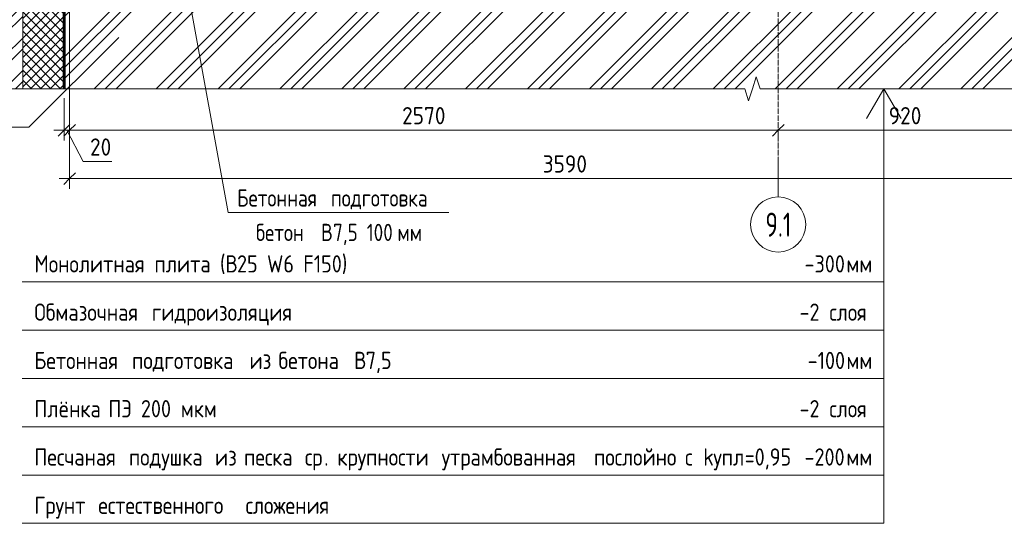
# Model space of a CAD drawing. Header units: millimetres. Extents: x 20478 to 58765, y -4013 to 75725.
# Tile 2 of 13: x 41243 to 44814, y -4013 to -2188. Entities that reach past the tile are written whole.
import ezdxf

# ---------------------------------------------------------------- set-up
doc = ezdxf.new("R2010")
doc.units = ezdxf.units.MM
doc.linetypes.add('01 Штриховая _4 мм_', pattern=[6, 3.5, -2.5])
doc.linetypes.add('02 Штрихпунктирная _20 мм_', pattern=[25, 20, -2.5, 0, -2.5])
for name, color, linetype, lineweight in [('AA_Dim', 7, 'Continuous', 9), ('AA_Dim-25', 7, 'Continuous', 9), ('AA_Linii', 7, 'Continuous', 9), ('AA_Oformlenie', 7, 'Continuous', 9), ('AA_Vinoska', 5, 'Continuous', 9), ('AF_Stena', 7, '01 Штриховая _4 мм_', 20), ('AF_Stena_Опалубка', 7, 'Continuous', 20), ('Оси', 7, 'Continuous', 9)]:
    doc.layers.add(name, color=color, linetype=linetype, lineweight=lineweight)
doc.styles.add('GOST Common', font='GOST_Common.ttf', dxfattribs={"width": 0.85, "height": 62.5})
doc.styles.add('ISOCPEUR', font='isocpeur.ttf', dxfattribs={"width": 0.7, "height": 87.5})
doc.styles.add('ISOCPEUR_1', font='isocpeur.ttf', dxfattribs={"width": 0.9, "height": 62.5})
doc.styles.add('ISOCPEUR_2', font='isocpeur.ttf', dxfattribs={"width": 0.85, "height": 62.5})
doc.dimstyles.new('00_Точн_3_знака__прозр_', dxfattribs={"dimscale": 304.8, "dimtxt": 62.248823, "dimasz": 0.139436, "dimexe": 0.123031, "dimexo": 0.082021, "dimgap": 0.008202, "dimtad": 1, "dimdec": 3, "dimrnd": 0.001, "dimdsep": 46, "dimtxsty": 'ISOCPEUR_1', "dimblk1": 'OBLIQUE', "dimblk2": 'OBLIQUE', "dimsah": 1, "dimcen": 0.09, "dimdle": 0.123031, "dimazin": 0, "dimtfac": 1, "dimtdec": 4, "dimtix": 1, "dimtmove": 0, "dimatfit": 3, "dimfxl": 1, "dimtvp": 1, "dimtolj": 1, "dimtzin": 0, "dimlwd": 18, "dimlwe": 18, "dimarcsym": 2})
doc.dimstyles.new('00_Точн_3_знака__прозр__1', dxfattribs={"dimscale": 304.8, "dimtxt": 62.248823, "dimasz": 0.139436, "dimexe": 0.123031, "dimexo": 0.082021, "dimgap": 0.008202, "dimtad": 1, "dimdec": 3, "dimrnd": 0.001, "dimdsep": 46, "dimtxsty": 'ISOCPEUR_1', "dimblk1": 'OBLIQUE', "dimblk2": 'OBLIQUE', "dimsah": 1, "dimcen": 0.09, "dimdle": 0.123031, "dimazin": 0, "dimtfac": 1, "dimtdec": 4, "dimtix": 1, "dimtmove": 1, "dimatfit": 3, "dimfxl": 1, "dimtvp": 1, "dimtolj": 1, "dimtzin": 0, "dimlwd": 18, "dimlwe": 18, "dimarcsym": 2})

# ---------------------------------------------------------------- blocks, each defined once
blk = doc.blocks.new('011_ЛинияОбрыва _ЭлУзла_Линия_ - Тип 1-3818954-Сечение 0')
at = {"layer": 'AA_Oformlenie'}
for p, q in [((23878.5, -2438), (21196.6, -2438)), ((26616.6, -2438), (23934.1, -2438))]:
    blk.add_line(p, q, dxfattribs=at)
blk = doc.blocks.new('Ось сетки - d_4мм-2765513-Сечение 0')
at = {"layer": 'Оси'}
for start, end in [(0, 180), (0, 180), (180, 360), (180, 360)]:
    blk.add_arc((24000.1, -2929.8), 100, start, end, dxfattribs=at)
blk = doc.blocks.new('DIMBLOCK43-Сечение 0')
at = {"layer": 'AA_Dim-25', "lineweight": 18}
for p, q in [((41423.5, -1885), (41423.5, -2625.8)), ((41423.5, -2588.3), (41423.5, -1885)), ((41403.5, -2472.1), (41403.5, -2625.8)), ((41403.5, -2588.3), (41403.5, -2472.1)), ((41366, -2588.3), (41423.5, -2588.3)), ((41472.7, -2701.9), (41413.5, -2588.3)), ((41576.7, -2701.9), (41472.7, -2701.9))]:
    blk.add_line(p, q, dxfattribs=at)
at = {"layer": 'AA_Dim-25', "lineweight": 30}
for p, q in [((41403.5, -2588.3), (41424.8, -2567.1)), ((41423.5, -2588.3), (41444.8, -2567.1)), ((41403.5, -2588.3), (41382.3, -2609.6)), ((41423.5, -2588.3), (41402.3, -2609.6))]:
    blk.add_line(p, q, dxfattribs=at)
at = {"layer": 'AA_Dim-25', "color": 0, "lineweight": 18, "insert": (41497.7, -2617.8), "char_height": 62.5, "width": 94.81, "attachment_point": 1, "line_spacing_factor": 1.149209, "style": 'ISOCPEUR_1'}
blk.add_mtext('20', dxfattribs=at)
blk = doc.blocks.new('_Oblique')
at = {"color": 0, "linetype": 'ByBlock', "lineweight": -2}
blk.add_line((-0.5, -0.5), (0.5, 0.5), dxfattribs=at)
blk = doc.blocks.new('DIMBLOCK44-Сечение 0')
at = {"layer": 'AA_Dim-25', "lineweight": 18}
for p, q in [((41423.5, -1885), (41423.5, -2625.8)), ((41423.5, -2588.3), (41423.5, -1885)), ((41423.5, -2588.3), (43993.5, -2588.3)), ((43993.5, -2583.3), (43993.5, -2625.8)), ((43993.5, -2588.3), (43993.5, -2583.3))]:
    blk.add_line(p, q, dxfattribs=at)
at = {"layer": 'AA_Dim-25', "lineweight": 30}
for p, q in [((41423.5, -2588.3), (41444.8, -2567.1)), ((43993.5, -2588.3), (44014.8, -2567.1)), ((41423.5, -2588.3), (41402.3, -2609.6)), ((43993.5, -2588.3), (43972.3, -2609.6))]:
    blk.add_line(p, q, dxfattribs=at)
at = {"layer": 'AA_Dim-25', "color": 0, "lineweight": 18, "insert": (42629.5, -2504.2), "char_height": 62.5, "width": 189.619, "attachment_point": 1, "line_spacing_factor": 1.149209, "style": 'ISOCPEUR_1'}
blk.add_mtext('2570', dxfattribs=at)
blk = doc.blocks.new('DIMBLOCK45-Сечение 0')
at = {"layer": 'AA_Dim-25', "lineweight": 18}
for p, q in [((44913.5, -1785), (44913.5, -2625.8)), ((44913.5, -2588.3), (44913.5, -1785)), ((43993.5, -2583.3), (43993.5, -2625.8)), ((43993.5, -2588.3), (43993.5, -2583.3)), ((43993.5, -2588.3), (44913.5, -2588.3))]:
    blk.add_line(p, q, dxfattribs=at)
at = {"layer": 'AA_Dim-25', "lineweight": 30}
for p, q in [((43993.5, -2588.3), (44014.8, -2567.1)), ((44913.5, -2588.3), (44934.8, -2567.1)), ((43993.5, -2588.3), (43972.3, -2609.6)), ((44913.5, -2588.3), (44892.3, -2609.6))]:
    blk.add_line(p, q, dxfattribs=at)
at = {"layer": 'AA_Dim-25', "color": 0, "lineweight": 18, "insert": (44394.3, -2504.2), "char_height": 62.5, "width": 142.215, "attachment_point": 1, "line_spacing_factor": 1.149209, "style": 'ISOCPEUR_1'}
blk.add_mtext('920', dxfattribs=at)
blk = doc.blocks.new('DIMBLOCK47-Сечение 0')
at = {"layer": 'AA_Dim-25', "lineweight": 18}
for p, q in [((41423.5, -1885), (41423.5, -2800.8)), ((41423.5, -2763.3), (41423.5, -1885)), ((45013.5, -1885), (45013.5, -2800.8)), ((45013.5, -2763.3), (45013.5, -1885)), ((41386, -2763.3), (45051, -2763.3))]:
    blk.add_line(p, q, dxfattribs=at)
at = {"layer": 'AA_Dim-25', "lineweight": 30}
for p, q in [((41423.5, -2763.3), (41444.8, -2742.1)), ((45013.5, -2763.3), (45034.8, -2742.1)), ((41423.5, -2763.3), (41402.3, -2784.6)), ((45013.5, -2763.3), (44992.3, -2784.6))]:
    blk.add_line(p, q, dxfattribs=at)
at = {"layer": 'AA_Dim-25', "color": 0, "lineweight": 18, "insert": (43139.5, -2679.2), "char_height": 62.5, "width": 189.619, "attachment_point": 1, "line_spacing_factor": 1.149209, "style": 'ISOCPEUR_1'}
blk.add_mtext('3590', dxfattribs=at)
blk = doc.blocks.new('010_Текст с выноской - Текст 2 строки-3692025-Сечение 0')
at = {"layer": 'AA_Vinoska'}
blk.add_line((22005.7, -2886.9), (22805.7, -2886.9), dxfattribs=at)
blk = doc.blocks.new('010_Текст с выноской - Текст 2 строки-3030202-Сечение 0')
at = {"layer": 'AA_Vinoska'}
blk.add_line((24229, -369.6), (24729, -369.6), dxfattribs=at)
blk = doc.blocks.new('010_Флажок - Низ Фунд плита-3838024-Сечение 0')
at = {"layer": 'AA_Vinoska'}
for p, q in [((24383.2, -2438), (24320.7, -2546.2)), ((24383.2, -2438), (24445.7, -2546.2)), ((24383.2, -2438), (24383.2, -3138)), ((21258.2, -3138), (24383.2, -3138)), ((24383.2, -3313), (24383.2, -3138)), ((21258.2, -3313), (24383.2, -3313)), ((24383.2, -3488), (24383.2, -3313)), ((21258.2, -3488), (24383.2, -3488)), ((24383.2, -3663), (24383.2, -3488)), ((21258.2, -3663), (24383.2, -3663)), ((24383.2, -3838), (24383.2, -3663)), ((21258.2, -3838), (24383.2, -3838)), ((24383.2, -4013), (24383.2, -3838)), ((21258.2, -4013), (24383.2, -4013))]:
    blk.add_line(p, q, dxfattribs=at)

msp = doc.modelspace()

# ---------------------------------------------------------------- hatches: boundary and pattern name
at = {"layer": 'AA_Oformlenie'}
h = msp.add_hatch(dxfattribs=at)
h.set_pattern_fill('FP_9', color=250, style=0, pattern_type=2)
h.set_pattern_definition([(45, (43175.11, -1040), (-112.253, 112.253), []), (45, (43214.8, -1040), (0, 224.5064), []), (45, (43135.43, -1040), (0, 224.5064), [])])
h.paths.add_polyline_path([(46610.1175, -2437.9658), (46610.1175, -1736.1202), (46590.4911, -1736.1202), (46590.4911, -1707.9658), (46610.1175, -1707.9658), (46566.8162, -1694.2158), (46610.1175, -1680.4658), (46610.1175, -977.9658), (46011.2559, -971.9772), (45513.5328, -2060), (41403.5328, -2060), (41403.5328, -2437.9658), (43871.9632, -2437.9658), (43871.9632, -2418.3395), (43900.1175, -2418.3395), (43900.1175, -2437.9658), (43913.8675, -2394.6646), (43927.6175, -2437.9658), (45284.8995, -2437.9658)])
at = {"layer": 'AF_Stena', "linetype": 'Continuous', "lineweight": 9}
h = msp.add_hatch(dxfattribs=at)
h.set_pattern_fill('FP_8', color=256, style=0, pattern_type=2)
h.set_pattern_definition([(45, (43175.114, -1040), (-58.933, 58.933), []), (45, (43214.4, -1040), (-58.933, 58.933), [])])
h.paths.add_polyline_path([(41190.1175, -2437.9658), (41253.5328, -2437.9658), (41253.5328, 0), (41190.1175, 0), (41190.1175, -1149.8115), (41209.7439, -1149.8115), (41209.7439, -1177.9658), (41190.1175, -1177.9658), (41233.4188, -1191.7158), (41190.1175, -1205.4658)])
h = msp.add_hatch(dxfattribs=at)
h.set_pattern_fill('FP_7', color=256, style=0, pattern_type=2)
h.set_pattern_definition([(45, (43175.114, -1040), (-17.67767, 17.67767), []), (135, (43175.114, -1040), (-17.67767, -17.67767), [])])
h.paths.add_polyline_path([(41364.3494, -2437.9658), (41403.5328, -2437.9658), (41403.5328, 0), (41253.5328, 0), (41253.5328, -2437.9658)])

# ---------------------------------------------------------------- linework, layer by layer
at = {"layer": 'AA_Linii'}
for p, q in [((41403.5328, -2060), (41403.5328, -2437.9658)), ((41403.5328, -2437.9658), (43871.9632, -2437.9658)), ((43927.6175, -2437.9658), (46610.1175, -2437.9658))]:
    msp.add_line(p, q, dxfattribs=at)
at = {"layer": 'AA_Vinoska'}
for p, q in [((41804.2617, -1820.4126), (41999.1365, -2886.9335)), ((41602.35, -2251.6476), (41275.7186, -2577.3899)), ((43913.8675, -2394.6646), (43900.1175, -2437.9658)), ((43927.6175, -2437.9658), (43913.8675, -2394.6646)), ((43871.9632, -2437.9658), (43886.0403, -2481.2909)), ((43886.0403, -2481.2909), (43900.1175, -2437.9658))]:
    msp.add_line(p, q, dxfattribs=at)
at = {"layer": 'AF_Stena_Опалубка'}
msp.add_line((41253.5328, -2437.9658), (41253.5328, 0), dxfattribs=at)
at = {"layer": 'AF_Stena_Опалубка', "lineweight": 60}
msp.add_line((41403.5328, -2437.9658), (41403.5328, 0), dxfattribs=at)
at = {"layer": 'Оси', "linetype": '02 Штрихпунктирная _20 мм_'}
msp.add_line((43993.5328, -2704.8287), (43993.5328, 283.1089), dxfattribs=at)
at = {"layer": 'Оси'}
msp.add_line((43993.5328, -2829.8287), (43993.5328, -2704.8287), dxfattribs=at)

# ---------------------------------------------------------------- block references
at = {"layer": 'AA_Oformlenie'}
msp.add_blockref('011_ЛинияОбрыва _ЭлУзла_Линия_ - Тип 1-3818954-Сечение 0', (19993.4712, 0), dxfattribs=at)
at = {"layer": 'AA_Vinoska'}
for name, p in [('010_Флажок - Низ Фунд плита-3838024-Сечение 0', (19993.4712, 0)), ('010_Текст с выноской - Текст 2 строки-3030202-Сечение 0', (16546.7443, -2207.7949)), ('010_Текст с выноской - Текст 2 строки-3692025-Сечение 0', (19993.4712, 0))]:
    msp.add_blockref(name, p, dxfattribs=at)
at = {"layer": 'Оси'}
msp.add_blockref('Ось сетки - d_4мм-2765513-Сечение 0', (19993.4712, 0), dxfattribs=at)

# ---------------------------------------------------------------- texts
at = {"layer": 'AA_Vinoska', "char_height": 62.5, "attachment_point": 1, "style": 'GOST Common'}
for s, insert, width in [('естественный', (40790.4882, -2617.8323), 567.294117), ('Бетонная', (42031.0936, -2802.3759), 390.12118), ('\\fGOST Common|b0|i0|c204|p34|;\\W.85; ', (42352.9758, -2802.3759), 22.146617), ('подготовка', (42371.2485, -2802.3759), 477.004062), ('бетон', (42099.3061, -2927.3759), 241.909203), ('\\fGOST Common|b0|i0|c204|p34|;\\W.85;В', (42335.4467, -2927.3759), 52.811164), ('7,5 100 ', (42379.0203, -2927.3759), 282.795266), ('мм', (42612.3497, -2927.3759), 102.215156)]:
    msp.add_mtext(s, dxfattribs=dict(at, insert=insert, width=width))
at = {"layer": 'Оси', "insert": (43947.2126, -2886.7423), "char_height": 87.5, "width": 112.23625, "attachment_point": 1, "style": 'ISOCPEUR'}
msp.add_mtext('9.1', dxfattribs=at)

# ---------------------------------------------------------------- dimensions: what is measured, and where the dimension line sits
at = {"layer": 'AA_Dim', "lineweight": 18}
for base, p1, p2, override, picture, middle in [((44913.5328, -2588.3146), (43993.5328, -2558.2626), (44913.5328, -1760), {"dimpost": '<>', "dimfxl": 1218.040715}, 'DIMBLOCK45-Сечение 0', (44453.5328, -2554.5646)), ((45013.5328, -2763.3146), (41423.5328, -1860), (45013.5328, -1860), {"dimpost": '<>', "dimfxl": 3590}, 'DIMBLOCK47-Сечение 0', (43218.5328, -2729.5646)), ((43993.5328, -2588.3146), (41423.5328, -1860), (43993.5328, -2558.2626), {"dimpost": '<>', "dimfxl": 2663.169289}, 'DIMBLOCK44-Сечение 0', (42708.5328, -2554.5646))]:
    dim = msp.add_linear_dim(base=base, p1=p1, p2=p2, dimstyle='00_Точн_3_знака__прозр_', override=override, dxfattribs=at)
    dim.commit()
    dim.dimension.update_dxf_attribs({"geometry": picture, "text_midpoint": middle})
dim = msp.add_linear_dim(base=(41423.5328, -2588.3146), p1=(41403.5328, -2447.0765), p2=(41423.5328, -1860), dimstyle='00_Точн_3_знака__прозр__1', override={"dimpost": '<>', "dimfxl": 587.417084}, dxfattribs=at)
dim.commit()
dim.dimension.update_dxf_attribs({"geometry": 'DIMBLOCK43-Сечение 0', "text_midpoint": (41545.1342, -2659.4259), "dimtype": 160})

# ---------------------------------------------------------------- next in the draw order: texts
at = {"layer": 'AA_Vinoska', "char_height": 62.5, "attachment_point": 1, "style": 'ISOCPEUR_2', "bg_fill": 3, "box_fill_scale": 1.25, "bg_fill_color": 256, "bg_fill_true_color": 13158600, "bg_fill_transparency": 0}
for s, insert, width in [('Монолитная', (41295.6553, -3041.3692), 488.929164), ('-300', (44089.0889, -3041.3692), 183.987281), ('Обмазочная', (41295.6553, -3216.3692), 477.004062), ('-2 ', (44070.8139, -3216.3692), 131.176117), ('слоя', (44179.045, -3216.3692), 177.172937), ('Бетонная', (41295.6553, -3391.3692), 390.12118), ('-100', (44100.3514, -3391.3692), 170.358594), ('Плёнка', (41295.6553, -3566.3692), 286.202437), ('-2 ', (44070.8139, -3566.3692), 131.176117), ('мкм', (41826.9717, -3566.3692), 148.211977), ('слоя', (44179.045, -3566.3692), 177.172937), ('Песчаная', (41295.6553, -3741.3692), 376.492492), ('крупности', (42394.8337, -3741.3692), 419.082141), ('Грунт', (41295.6553, -3916.3692), 241.909203)]:
    msp.add_mtext(s, dxfattribs=dict(at, insert=insert, width=width))

# ---------------------------------------------------------------- next in the draw order: texts
for s, insert, width in [('\\fISOCPEUR|b0|i0|c204|p34|;\\W.85; ', (41699.0622, -3041.3692), 39.182477), ('мм', (44240.8935, -3041.3692), 102.215156), ('\\fISOCPEUR|b0|i0|c204|p34|;\\W.85; ', (41689.223, -3216.3692), 39.182477), ('\\fISOCPEUR|b0|i0|c204|p34|;\\W.85; ', (41617.5374, -3391.3692), 39.182477), ('мм', (44240.9113, -3391.3692), 102.215156), ('\\fISOCPEUR|b0|i0|c204|p34|;\\W.85; ', (41531.7959, -3566.3692), 39.182477), ('\\fISOCPEUR|b0|i0|c204|p34|;\\W.85; ', (41606.2926, -3741.3692), 39.182477), ('\\fISOCPEUR|b0|i0|c204|p34|;\\W.85; ', (42740.611, -3741.3692), 39.182477), ('\\fISOCPEUR|b0|i0|c204|p34|;\\W.85; ', (41495.2503, -3916.3692), 39.182477)]:
    msp.add_mtext(s, dxfattribs=dict(at, insert=insert, width=width))

# ---------------------------------------------------------------- next in the draw order: texts
for s, insert, width in [('плита', (41731.3909, -3041.3692), 247.019961), ('гидроизоляция', (41721.5518, -3216.3692), 599.66225), ('подготовка', (41649.8662, -3391.3692), 477.004062), ('ПЭ', (41564.1247, -3566.3692), 102.215156), ('утрамбованная', (42772.9398, -3741.3692), 630.326797), ('подушка', (41638.6214, -3741.3692), 339.013602), ('естественного', (41527.5791, -3916.3692), 608.18018)]:
    msp.add_mtext(s, dxfattribs=dict(at, insert=insert, width=width))

# ---------------------------------------------------------------- next in the draw order: texts
for s, insert, width in [(' (', (41935.2028, -3041.3692), 64.736266), ('\\fISOCPEUR|b0|i0|c204|p34|;\\W.85; ', (42043.4339, -3391.3692), 39.182477), (' 200 ', (41648.4606, -3566.3692), 216.355414), ('\\fISOCPEUR|b0|i0|c204|p34|;\\W.85; ', (41918.3356, -3741.3692), 39.182477), ('\\fISOCPEUR|b0|i0|c204|p34|;\\W.85; ', (43293.0114, -3741.3692), 39.182477), ('\\fISOCPEUR|b0|i0|c204|p34|;\\W.85; ', (42029.3779, -3916.3692), 39.182477)]:
    msp.add_mtext(s, dxfattribs=dict(at, insert=insert, width=width))

# ---------------------------------------------------------------- next in the draw order: texts
for s, insert, width in [('\\fISOCPEUR|b0|i0|c204|p34|;\\W.85;В', (41988.6156, -3041.3692), 51.107578), ('из', (42075.7627, -3391.3692), 88.586469), ('послойно', (43325.3402, -3741.3692), 361.160219), ('из', (41950.6644, -3741.3692), 88.586469), ('сложения', (42061.7067, -3916.3692), 373.08532)]:
    msp.add_mtext(s, dxfattribs=dict(at, insert=insert, width=width))

# ---------------------------------------------------------------- next in the draw order: texts
for s, insert, width in [('25 W6 F150)', (42030.7835, -3041.3692), 483.818406), ('\\fISOCPEUR|b0|i0|c204|p34|;\\W.85; ', (42148.8538, -3391.3692), 39.182477), ('\\fISOCPEUR|b0|i0|c204|p34|;\\W.85; ', (42023.7555, -3741.3692), 39.182477), ('\\fISOCPEUR|b0|i0|c204|p34|;\\W.85; ', (43623.3271, -3741.3692), 39.182477)]:
    msp.add_mtext(s, dxfattribs=dict(at, insert=insert, width=width))

# ---------------------------------------------------------------- next in the draw order: texts
for s, insert, width in [('бетона', (42181.1826, -3391.3692), 293.016781), ('\\fISOCPEUR|b0|i0|c204|p34|;\\W.85;с', (43655.6559, -3741.3692), 39.182477), ('песка', (42056.0843, -3741.3692), 228.280516)]:
    msp.add_mtext(s, dxfattribs=dict(at, insert=insert, width=width))

# ---------------------------------------------------------------- next in the draw order: texts
for s, insert, width in [('\\fISOCPEUR|b0|i0|c204|p34|;\\W.85; ', (42422.9456, -3391.3692), 39.182477), ('\\fISOCPEUR|b0|i0|c204|p34|;\\W.85; ', (42244.4346, -3741.3692), 39.182477), (' k', (43687.9847, -3741.3692), 85.179297)]:
    msp.add_mtext(s, dxfattribs=dict(at, insert=insert, width=width))

# ---------------------------------------------------------------- next in the draw order: texts
for s, insert, width in [('\\fISOCPEUR|b0|i0|c204|p34|;\\W.85;В', (42455.2744, -3391.3692), 51.107578), ('ср', (42276.7633, -3741.3692), 85.179297), ('упл', (43758.2646, -3741.3692), 137.990461)]:
    msp.add_mtext(s, dxfattribs=dict(at, insert=insert, width=width))

# ---------------------------------------------------------------- next in the draw order: texts
for s, insert, width in [('7,5', (42497.4424, -3391.3692), 114.140258), ('=0,95', (43872.1182, -3741.3692), 206.133898), ('. ', (42347.0433, -3741.3692), 57.921922)]:
    msp.add_mtext(s, dxfattribs=dict(at, insert=insert, width=width))

# ---------------------------------------------------------------- next in the draw order: texts
at = {"layer": 'AA_Vinoska', "insert": (44089.0889, -3741.3692), "char_height": 62.5, "width": 183.987281, "attachment_point": 1, "style": 'ISOCPEUR_2', "bg_fill": 3, "box_fill_scale": 1.25, "bg_fill_color": 256, "bg_fill_true_color": 13158600, "bg_fill_transparency": 0}
msp.add_mtext('-200', dxfattribs=at)

# ---------------------------------------------------------------- next in the draw order: texts
at = {"layer": 'AA_Vinoska', "insert": (44240.8935, -3741.3692), "char_height": 62.5, "width": 102.215156, "attachment_point": 1, "style": 'ISOCPEUR_2', "bg_fill": 3, "box_fill_scale": 1.25, "bg_fill_color": 256, "bg_fill_true_color": 13158600, "bg_fill_transparency": 0}
msp.add_mtext('мм', dxfattribs=at)

doc.saveas('drawing.dxf')
